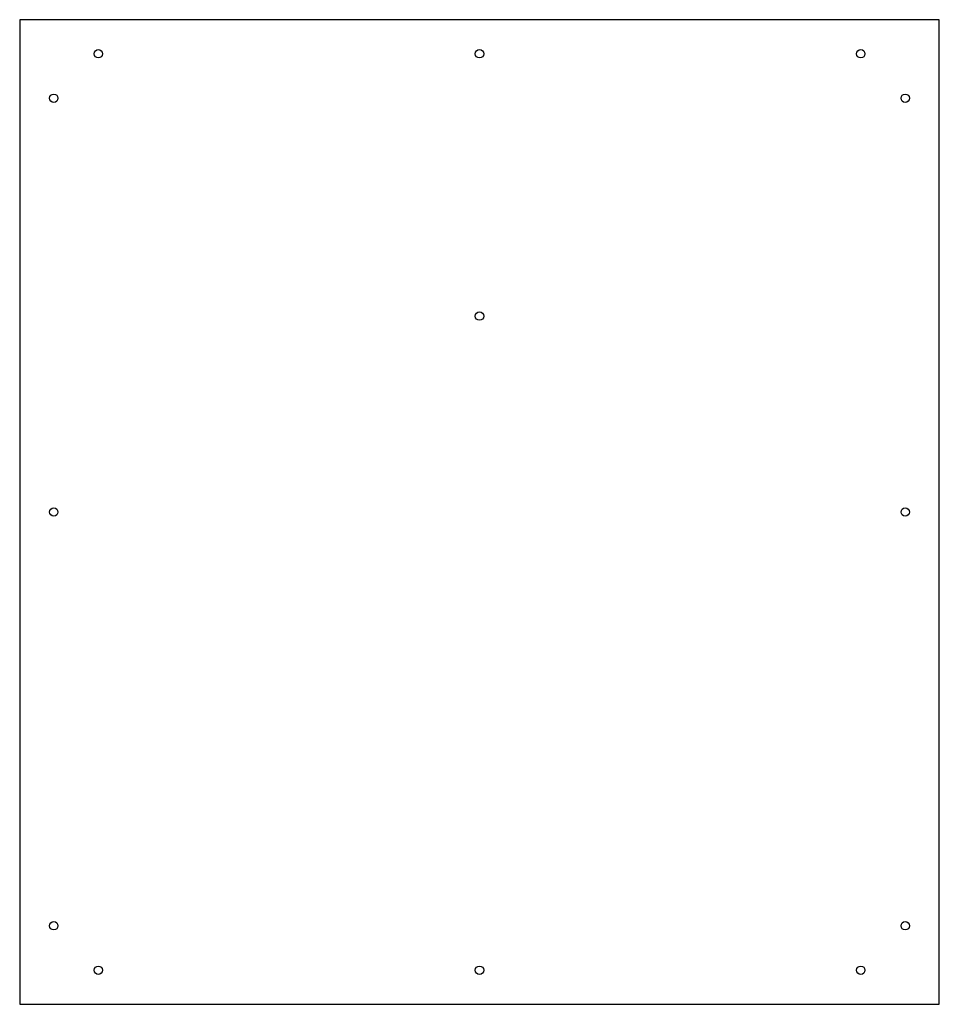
# Model space of a CAD drawing. Header units: millimetres. Extents: x -191 to 160, y -3 to 373.
import ezdxf

# ---------------------------------------------------------------- set-up
doc = ezdxf.new("R2010")
doc.units = ezdxf.units.MM
doc.layers.get('0').update_dxf_attribs({"linetype": 'CONTINUOUS'})

msp = doc.modelspace()

# ---------------------------------------------------------------- linework, layer by layer
msp.add_lwpolyline([(-190.5, -2.99), (160.5, -2.99), (160.5, 373.01), (-190.5, 373.01)], close=True)
for centre in [(-160.5, 360.01), (-15, 360.01), (130.5, 360.01), (-177.5, 343.01), (147.5, 343.01), (-15, 259.81), (-177.5, 185.01), (147.5, 185.01), (-177.5, 27.01), (147.5, 27.01), (-160.5, 10.01), (-15, 10.01), (130.5, 10.01)]:
    msp.add_circle(centre, 1.6)

doc.saveas('drawing.dxf')
